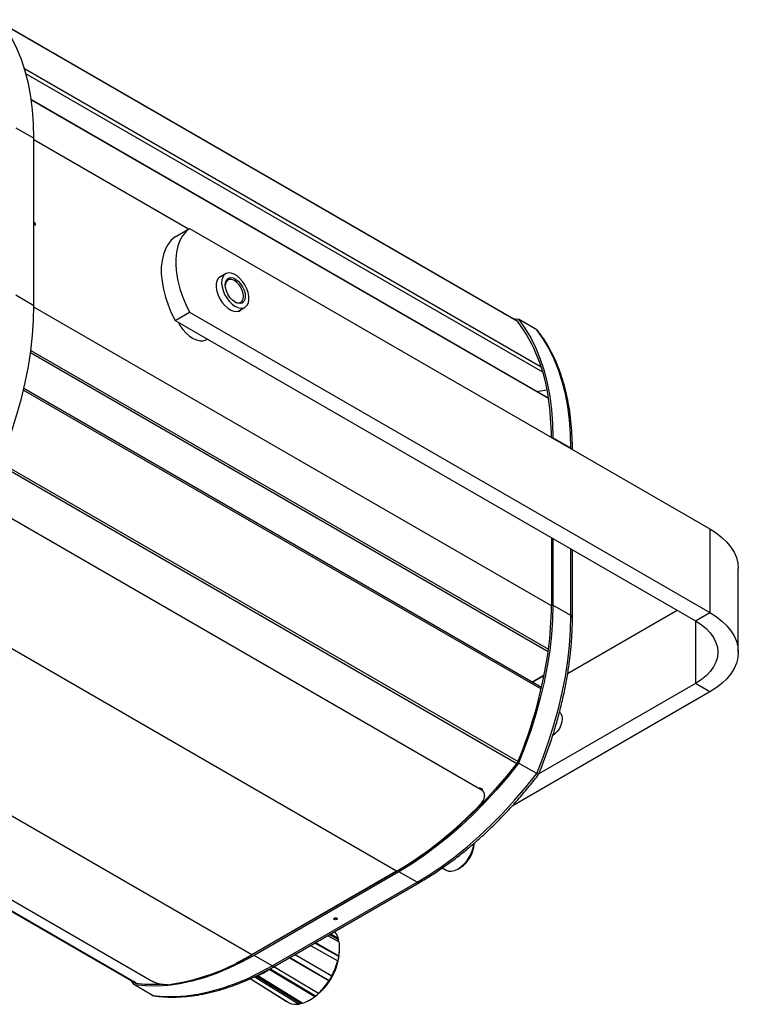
# Model space of a CAD drawing. Header units: millimetres. Extents: x 80 to 380, y 45 to 241.
# Tile 10 of 11: x 324 to 380, y 62 to 139. Entities that reach past the tile are written whole.
import ezdxf

# ---------------------------------------------------------------- set-up
doc = ezdxf.new("R2010")
doc.units = ezdxf.units.MM

msp = doc.modelspace()

# ---------------------------------------------------------------- linework, layer by layer
at = {"color": 7, "linetype": 'Continuous', "lineweight": 25}
for p, q in [((362.957, 115.58), (322.756, 138.788)), ((362.975, 115.557), (322.771, 138.766)), ((364.788, 112), (324.427, 135.3)), ((364.904, 111.62), (324.536, 134.924)), ((365.35, 109.584), (324.955, 132.903)), ((365.355, 109.55), (324.959, 132.87)), ((323.749, 130.709), (325.164, 129.893)), ((325.164, 116.828), (325.164, 129.893)), ((337.233, 122.795), (325.164, 129.762)), ((336.186, 122.19), (337.317, 122.844)), ((337.317, 122.844), (377.956, 99.383)), ((340.135, 119.296), (339.601, 118.989)), ((323.749, 117.645), (325.164, 116.828)), ((365.582, 93.365), (325.163, 116.698)), ((336.186, 115.658), (337.317, 116.311)), ((337.317, 116.311), (377.956, 92.851)), ((341.111, 116.373), (341.645, 116.681)), ((336.186, 115.658), (376.825, 92.198)), ((362.58, 115.798), (363.022, 115.745)), ((362.911, 115.607), (362.939, 115.603)), ((364.436, 114.929), (363.022, 115.745)), ((364.436, 114.929), (364.512, 114.861)), ((338.666, 114.165), (338.72, 114.196)), ((365.329, 89.788), (324.895, 113.13)), ((324.922, 113.323), (365.355, 89.982)), ((324.347, 110.224), (364.788, 86.878)), ((364.813, 86.987), (324.372, 110.333)), ((364.424, 110.118), (365.234, 110.246)), ((365.695, 106.495), (365.695, 106.462)), ((367.109, 105.678), (365.695, 106.495)), ((367.109, 105.645), (367.109, 105.678)), ((322.526, 104.577), (362.975, 81.227)), ((322.433, 104.417), (362.882, 81.066)), ((321.297, 101.421), (360.047, 79.051)), ((377.956, 99.383), (377.956, 92.851)), ((365.582, 98.688), (365.582, 93.365)), ((365.695, 98.623), (365.695, 93.43)), ((367.109, 92.614), (367.109, 97.807)), ((367.226, 92.45), (367.226, 97.739)), ((380.182, 89.749), (380.182, 96.281)), ((353.49, 72.65), (313.327, 95.836)), ((367.109, 92.614), (365.695, 93.43)), ((375.41, 93.015), (366.85, 88.073)), ((376.825, 92.198), (377.956, 92.851)), ((376.825, 92.198), (376.825, 87.299)), ((342.177, 66.119), (302.013, 89.305)), ((364.058, 87.423), (365.026, 87.982)), ((364.099, 87.399), (365.015, 87.928)), ((292.923, 87.115), (333.124, 63.908)), ((333.153, 63.904), (292.949, 87.113)), ((376.825, 87.299), (364.599, 80.241)), ((377.956, 86.646), (376.825, 87.299)), ((334.206, 64.134), (295.457, 86.503)), ((377.956, 86.646), (362.507, 77.727)), ((364.436, 80.276), (363.022, 81.093)), ((360.047, 79.051), (359.977, 79.19)), ((359.326, 77.082), (359.275, 77.111)), ((359.556, 77.389), (359.609, 77.359)), ((359.641, 77.474), (359.694, 77.443)), ((359.543, 74.773), (359.543, 74.836)), ((353.49, 72.65), (342.177, 66.119)), ((353.674, 72.74), (342.361, 66.209)), ((353.674, 72.609), (342.361, 66.078)), ((353.674, 72.74), (353.659, 72.749)), ((355.088, 71.793), (353.674, 72.609)), ((357.059, 72.905), (357.37, 72.725)), ((358.271, 72.814), (358.483, 72.936)), ((343.775, 65.262), (355.088, 71.793)), ((343.975, 65.242), (355.288, 71.773)), ((348.928, 67.325), (348.233, 67.7)), ((348.323, 67.752), (348.925, 67.427)), ((348.984, 65.99), (347.09, 67.041)), ((347.144, 67.072), (348.983, 66.052)), ((348.09, 67.618), (348.999, 67.124)), ((348.925, 67.427), (348.928, 67.325)), ((342.361, 66.209), (342.346, 66.217)), ((348.441, 64.46), (345.525, 66.137)), ((345.53, 66.14), (348.423, 64.475)), ((346.765, 66.853), (348.897, 65.66)), ((349.037, 66.504), (349.037, 66.663)), ((343.775, 65.262), (342.361, 66.078)), ((345.108, 65.896), (348.201, 64.1)), ((348.225, 64.095), (345.116, 65.901)), ((348.897, 65.66), (348.901, 65.61)), ((348.983, 66.052), (348.984, 65.99)), ((343.544, 64.998), (347.096, 62.861)), ((347.152, 62.893), (343.598, 65.031)), ((343.905, 65.203), (347.395, 63.12)), ((333.013, 63.769), (332.747, 64.125)), ((333.095, 63.912), (333.077, 63.935)), ((342.048, 64.258), (345.09, 62.369)), ((342.048, 64.258), (344.876, 62.502)), ((342.375, 64.436), (345.879, 62.277)), ((345.971, 62.325), (342.502, 64.463)), ((342.66, 64.506), (346.175, 62.349)), ((348.201, 64.1), (348.225, 64.095)), ((348.423, 64.475), (348.441, 64.46)), ((334.427, 62.953), (333.013, 63.769)), ((347.395, 63.12), (347.443, 63.144)), ((334.524, 62.921), (334.427, 62.953)), ((344.876, 62.502), (344.876, 62.502)), ((345.879, 62.277), (345.971, 62.325)), ((346.678, 62.577), (346.816, 62.657)), ((347.096, 62.861), (347.152, 62.893))]:
    msp.add_line(p, q, dxfattribs=at)
at = {"color": 7, "linetype": 'Continuous', "lineweight": 25, "flags": 128}
for points in [[(325.164, 129.893), (325.136, 131.014), (325.054, 132.1), (324.917, 133.147), (324.727, 134.152), (324.482, 135.113), (324.185, 136.026), (323.836, 136.888), (323.437, 137.696), (322.987, 138.449), (322.49, 139.144)], [(325.164, 123.181), (325.17, 123.169), (325.193, 123.138), (325.22, 123.116), (325.247, 123.106), (325.27, 123.111), (325.286, 123.128), (325.291, 123.157), (325.286, 123.191), (325.27, 123.226), (325.247, 123.257), (325.22, 123.279), (325.193, 123.288), (325.17, 123.284), (325.164, 123.279)], [(337.317, 122.844), (337.021, 122.585), (336.767, 122.266), (336.56, 121.89), (336.403, 121.462), (336.297, 120.988), (336.244, 120.472), (336.244, 119.922), (336.297, 119.345), (336.403, 118.748), (336.56, 118.139), (336.767, 117.524), (337.021, 116.912), (337.317, 116.311)], [(336.186, 122.19), (335.889, 121.932), (335.636, 121.613), (335.429, 121.237), (335.272, 120.809), (335.166, 120.334), (335.112, 119.819), (335.112, 119.269), (335.166, 118.692), (335.272, 118.095), (335.429, 117.485), (335.636, 116.871), (335.889, 116.259), (336.186, 115.658)], [(341.911, 117.04), (341.954, 117.277), (341.947, 117.547), (341.891, 117.838), (341.788, 118.136), (341.643, 118.427), (341.463, 118.698), (341.256, 118.935), (341.032, 119.129), (340.801, 119.269), (340.574, 119.349), (340.362, 119.365), (340.175, 119.317), (340.021, 119.207), (339.908, 119.04), (339.841, 118.824), (339.822, 118.569), (339.854, 118.287), (339.934, 117.99), (340.059, 117.694), (340.222, 117.411), (340.417, 117.156), (340.634, 116.939), (340.863, 116.772), (341.093, 116.661), (341.314, 116.612), (341.514, 116.628), (341.686, 116.708), (341.82, 116.847), (341.911, 117.04)], [(339.848, 119.131), (339.694, 119.065), (339.553, 118.931), (339.454, 118.743), (339.404, 118.508), (339.404, 118.238), (339.454, 117.945), (339.553, 117.643), (339.694, 117.346), (339.872, 117.068), (340.079, 116.823), (340.305, 116.62), (340.538, 116.471), (340.769, 116.381), (340.986, 116.356), (341.18, 116.395), (341.341, 116.499), (341.358, 116.515)], [(341.64, 117.291), (341.556, 117.125), (341.425, 117.017), (341.259, 116.976), (341.067, 117.004), (340.863, 117.098), (340.661, 117.254), (340.474, 117.46), (340.316, 117.701), (340.197, 117.963), (340.125, 118.226), (340.105, 118.473), (340.139, 118.686), (340.224, 118.853), (340.354, 118.96), (340.521, 119.002), (340.713, 118.974), (340.917, 118.879), (341.119, 118.724), (341.305, 118.518), (341.463, 118.276), (341.582, 118.015), (341.654, 117.752), (341.674, 117.505), (341.64, 117.291)], [(341.502, 117.313), (341.533, 117.517), (341.511, 117.753), (341.438, 118.003), (341.318, 118.249), (341.162, 118.473), (340.98, 118.658), (340.787, 118.791), (340.595, 118.86), (340.421, 118.862), (340.275, 118.797), (340.171, 118.668), (340.114, 118.486), (340.106, 118.4)], [(322.49, 104.491), (322.987, 105.76), (323.437, 107.031), (323.836, 108.301), (324.185, 109.566), (324.482, 110.822), (324.727, 112.064), (324.917, 113.29), (325.054, 114.495), (325.136, 115.676), (325.164, 116.828)], [(336.416, 115.526), (336.564, 115.275), (336.793, 114.958), (337.046, 114.677), (337.316, 114.441), (337.595, 114.258), (337.872, 114.132), (338.139, 114.069), (338.388, 114.071), (338.611, 114.136), (338.666, 114.165)], [(363.022, 115.745), (363.519, 115.051), (363.968, 114.298), (364.368, 113.489), (364.716, 112.627), (365.014, 111.715), (365.258, 110.754), (365.449, 109.749), (365.585, 108.701), (365.668, 107.616), (365.695, 106.495)], [(367.109, 105.678), (367.082, 106.799), (367, 107.885), (366.863, 108.932), (366.672, 109.938), (366.428, 110.898), (366.131, 111.811), (365.782, 112.673), (365.382, 113.482), (364.933, 114.234), (364.436, 114.929)], [(377.956, 99.383), (378.457, 99.064), (378.901, 98.718), (379.285, 98.349), (379.604, 97.96), (379.855, 97.555), (380.036, 97.137), (380.146, 96.711), (380.182, 96.281)], [(365.695, 93.43), (365.668, 92.278), (365.585, 91.097), (365.449, 89.892), (365.258, 88.666), (365.014, 87.423), (364.716, 86.168), (364.368, 84.903), (363.968, 83.633), (363.519, 82.361), (363.022, 81.093)], [(364.436, 80.276), (364.933, 81.545), (365.382, 82.816), (365.782, 84.086), (366.131, 85.351), (366.428, 86.607), (366.672, 87.85), (366.863, 89.075), (367, 90.28), (367.082, 91.461), (367.109, 92.614)], [(377.956, 92.851), (378.457, 92.532), (378.901, 92.186), (379.285, 91.817), (379.604, 91.428), (379.855, 91.022), (380.036, 90.605), (380.146, 90.179), (380.182, 89.749), (380.146, 89.319), (380.036, 88.893), (379.855, 88.475), (379.604, 88.07), (379.285, 87.68), (378.901, 87.311), (378.457, 86.965), (377.956, 86.646)], [(376.825, 92.198), (377.273, 91.908), (377.663, 91.591), (377.988, 91.252), (378.246, 90.893), (378.432, 90.519), (378.545, 90.136), (378.582, 89.749), (378.545, 89.361), (378.432, 88.978), (378.246, 88.605), (377.988, 88.246), (377.663, 87.906), (377.273, 87.589), (376.825, 87.299)], [(366.203, 85.069), (366.203, 85.069), (366.326, 84.954), (366.404, 84.782), (366.43, 84.565), (366.404, 84.317), (366.326, 84.056), (366.203, 83.798), (366.042, 83.563), (365.854, 83.365), (365.69, 83.241)], [(362.939, 81.14), (362.096, 80.086), (361.227, 79.072), (360.335, 78.1), (359.422, 77.175), (358.492, 76.299), (357.546, 75.474), (356.589, 74.704), (355.622, 73.99), (354.65, 73.335), (353.674, 72.74)], [(363.022, 81.093), (362.172, 80.028), (361.295, 79.003), (360.395, 78.022), (359.474, 77.088), (358.535, 76.203), (357.581, 75.37), (356.615, 74.592), (355.64, 73.871), (354.659, 73.209), (353.674, 72.609)], [(355.088, 71.793), (356.073, 72.393), (357.054, 73.054), (358.029, 73.775), (358.996, 74.553), (359.95, 75.386), (360.888, 76.271), (361.809, 77.206), (362.709, 78.187), (363.586, 79.211), (364.436, 80.276)], [(360.283, 78.809), (360.249, 78.877), (360.216, 78.944)], [(357.37, 72.725), (357.536, 72.659), (357.761, 72.643), (358.006, 72.693), (358.262, 72.809), (358.518, 72.985), (358.765, 73.214), (358.991, 73.487), (359.187, 73.793), (359.346, 74.119), (359.461, 74.451), (359.527, 74.777), (359.532, 74.819)], [(348.82, 68.881), (348.776, 68.864), (348.724, 68.858), (348.673, 68.864), (348.629, 68.881), (348.6, 68.906), (348.59, 68.936), (348.6, 68.965), (348.629, 68.991), (348.673, 69.007), (348.724, 69.013), (348.776, 69.007), (348.82, 68.991), (348.849, 68.965), (348.859, 68.936), (348.849, 68.906), (348.82, 68.881)], [(348.649, 68.98), (348.648, 68.978), (348.642, 68.96), (348.648, 68.942), (348.666, 68.926), (348.693, 68.916), (348.724, 68.912), (348.756, 68.916), (348.783, 68.926)], [(348.783, 68.926), (348.801, 68.942), (348.807, 68.96), (348.801, 68.978), (348.799, 68.98)], [(342.361, 66.209), (341.385, 65.677), (340.956, 65.463)], [(342.361, 66.078), (341.376, 65.542), (340.395, 65.07), (339.42, 64.665), (338.453, 64.328), (337.499, 64.059), (336.561, 63.86), (335.64, 63.731), (334.74, 63.673), (333.863, 63.686), (333.013, 63.769)], [(334.427, 62.953), (335.277, 62.869), (336.154, 62.857), (337.054, 62.915), (337.975, 63.044), (338.914, 63.243), (339.868, 63.511), (340.834, 63.848), (341.809, 64.254), (342.79, 64.725), (343.775, 65.262)]]:
    msp.add_lwpolyline(points, dxfattribs=at)
at = {"color": 7, "linetype": 'Continuous', "lineweight": 25}
for centre, radius, start, end in [((325.113, 123.136), 0.135, 347.26967, 67.89437), ((341.102, 117.445), 0.422, 233.92213, 341.74574), ((352.501, 107.93), 12.955, 7.18529, 36.32024), ((344.983, 106.5), 20.598, 0.07408, 8.51439), ((366.993, 105.457), 0.251, 32.1897, 62.28273), ((339.314, 93.43), 26.268, 352.45737, 359.85804), ((367.026, 92.43), 0.201, 5.71066, 65.62396), ((330.088, 94.865), 35.603, 337.32573, 352.11698), ((338.044, 98.707), 30.291, 300.65957, 316.63455), ((357.249, 74.873), 2.296, 302.49399, 357.51138), ((355.206, 71.957), 0.201, 234.3838, 294.29132), ((347.492, 66.978), 1.502, 17.39972, 39.76529), ((347.05, 66.71), 1.977, 12.40752, 18.13443), ((345.821, 66.637), 3.216, 349.50888, 8.7092), ((344.238, 66.709), 4.803, 302.45747, 357.5479), ((333.212, 80.948), 17.329, 277.92878, 301.15488), ((344.536, 66.537), 4.47, 315.04251, 344.96286), ((343.677, 67.064), 5.405, 331.38892, 344.94879), ((344.702, 66.723), 4.344, 345.15339, 350.28772), ((341.7, 67.271), 2.927, 289.13513, 309.0447), ((343.892, 65.425), 0.201, 234.38242, 294.30712), ((334.516, 74.358), 10.543, 262.25457, 272.79961), ((343.73, 66.954), 5.304, 313.70921, 327.4427), ((343.514, 67.128), 5.603, 327.23412, 331.56699), ((344.565, 66.18), 4.183, 308.20695, 313.47241), ((345.633, 63.584), 1.331, 245.93068, 280.65378), ((345.673, 64.153), 1.852, 279.27365, 284.98742), ((345.177, 65.227), 3.046, 289.13513, 309.0447)]:
    msp.add_arc(centre, radius, start, end, dxfattribs=at)
for points, knots in [([(367.226, 105.578), (367.225, 105.738), (367.221, 106.241), (367.181, 107.068), (367.089, 108.047), (366.952, 108.994), (366.77, 109.907), (366.543, 110.784), (366.272, 111.622), (365.958, 112.419), (365.601, 113.174), (365.202, 113.882), (364.835, 114.441), (364.594, 114.754), (364.512, 114.861)], [0, 0, 0, 0, 0.042468, 0.133669, 0.224889, 0.316105, 0.407302, 0.498463, 0.589567, 0.680585, 0.77149, 0.86225, 0.952837, 1, 1, 1, 1]), ([(364.579, 80.194), (364.646, 80.358), (364.868, 80.902), (365.217, 81.832), (365.611, 82.981), (365.964, 84.128), (366.275, 85.271), (366.543, 86.407), (366.769, 87.534), (366.95, 88.647), (367.087, 89.746), (367.179, 90.825), (367.221, 91.726), (367.225, 92.261), (367.226, 92.45)], [0, 0, 0, 0, 0.039125, 0.130141, 0.221174, 0.312221, 0.403283, 0.494364, 0.585464, 0.676584, 0.767726, 0.858889, 0.950073, 1, 1, 1, 1]), ([(355.288, 71.773), (355.446, 71.865), (355.901, 72.133), (356.654, 72.614), (357.543, 73.232), (358.425, 73.899), (359.299, 74.612), (360.162, 75.37), (361.012, 76.17), (361.847, 77.01), (362.665, 77.888), (363.463, 78.803), (364.099, 79.576), (364.465, 80.047), (364.579, 80.193)], [0, 0, 0, 0, 0.048046, 0.139208, 0.230362, 0.321501, 0.412624, 0.503729, 0.594816, 0.685887, 0.776941, 0.867981, 0.959009, 1, 1, 1, 1]), ([(364.578, 80.194), (364.576, 80.195), (364.572, 80.198), (364.522, 80.226), (364.465, 80.26), (364.436, 80.276)], [0, 0, 0, 0, 0.305054, 0.652458, 1, 1, 1, 1]), ([(359.977, 79.19), (360.074, 79.129), (360.179, 79.063), (360.206, 78.953), (360.208, 78.944)], [0, 0, 0, 0, 0.911988, 1, 1, 1, 1]), ([(360.047, 79.051), (360.132, 78.985), (360.259, 78.887), (360.333, 78.693), (360.359, 78.489), (360.3, 78.208), (360.145, 78.01), (360.065, 77.908)], [0, 0, 0, 0, 0.248352, 0.372426, 0.499441, 0.739221, 1, 1, 1, 1]), ([(348.649, 68.98), (348.649, 68.98), (348.649, 68.979), (348.654, 68.985), (348.668, 68.992), (348.69, 68.999), (348.717, 69.003), (348.747, 69.002), (348.773, 68.996), (348.79, 68.988), (348.799, 68.981), (348.799, 68.981), (348.799, 68.981)], [0, 0, 0, 0, 0.01271, 0.120456, 0.2298, 0.344297, 0.469468, 0.601992, 0.734976, 0.845867, 0.949992, 1, 1, 1, 1]), ([(334.524, 62.921), (334.643, 62.905), (335.018, 62.855), (335.667, 62.814), (336.474, 62.819), (337.301, 62.882), (338.144, 63.004), (339.002, 63.183), (339.872, 63.42), (340.751, 63.714), (341.638, 64.063), (342.531, 64.468), (343.31, 64.866), (343.792, 65.138), (343.975, 65.242)], [0, 0, 0, 0, 0.041616, 0.131298, 0.221113, 0.311115, 0.401287, 0.491603, 0.582035, 0.672555, 0.763137, 0.85376, 0.944407, 1, 1, 1, 1]), ([(335.602, 63.785), (335.504, 63.781), (335.307, 63.773), (334.984, 63.835), (334.729, 63.907), (334.476, 63.997), (334.315, 64.078), (334.206, 64.134)], [0, 0, 0, 0, 0.250914, 0.501718, 0.624347, 0.745081, 1, 1, 1, 1])]:
    msp.add_open_spline(points, degree=3, knots=knots, dxfattribs=at)

doc.saveas('drawing.dxf')
